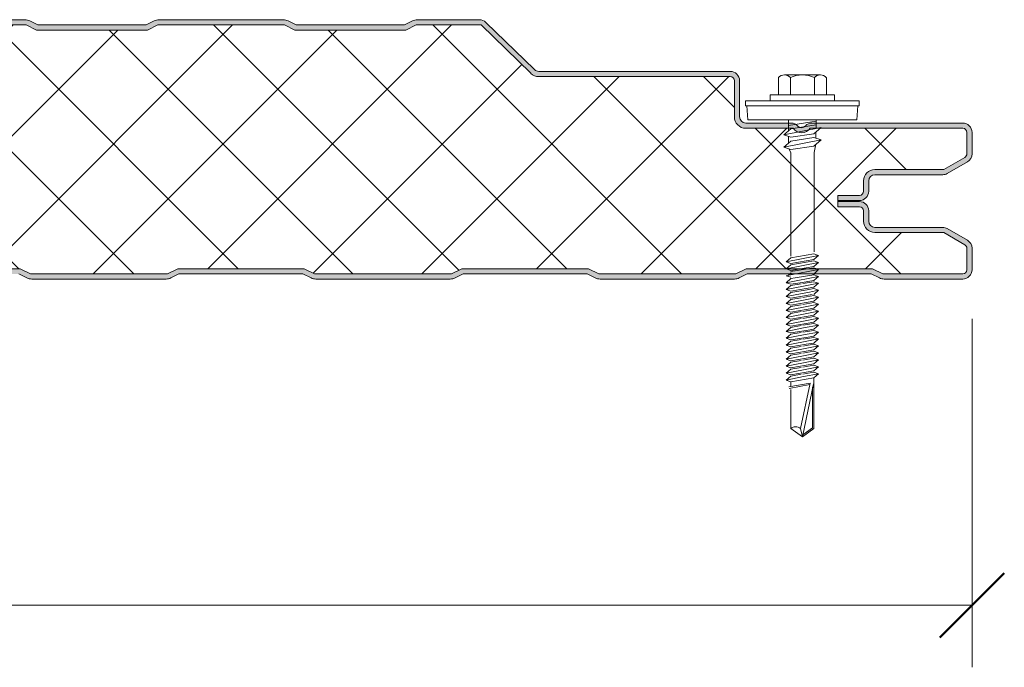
# Model space of a CAD drawing. Header units: millimetres. Extents: x 4235 to 12448, y -1412 to 6174.
# Tile 16 of 16: x 5192 to 5383, y 6042 to 6168. Entities that reach past the tile are written whole.
import ezdxf

# ---------------------------------------------------------------- set-up
doc = ezdxf.new("R2010")
doc.units = ezdxf.units.MM
for name, color, linetype, lineweight in [('A-ANNO-DIMS', 211, 'Continuous', 9), ('A-ANNO-DIMS-5', 211, 'Continuous', 9), ('A-DETL-GENF', 92, 'Continuous', 13)]:
    doc.layers.add(name, color=color, linetype=linetype, lineweight=lineweight)
doc.styles.add('Yu Gothic', font='Yu Gothic.ttf', dxfattribs={"height": 15})
doc.dimstyles.new('Diagonal', dxfattribs={"dimscale": 304.8, "dimtxt": 17.413553, "dimasz": 0.04101, "dimexe": 0.03937, "dimexo": 0.024606, "dimgap": 0.024606, "dimtad": 1, "dimdec": 0, "dimzin": 0, "dimdsep": 46, "dimtxsty": 'Yu Gothic', "dimblk1": 'OBLIQUE', "dimblk2": 'OBLIQUE', "dimsah": 1, "dimcen": 0.09, "dimazin": 0, "dimtfac": 1, "dimtdec": 4, "dimtix": 1, "dimtmove": 0, "dimatfit": 3, "dimfxl": 1, "dimtvp": 1, "dimtfill": 1, "dimtolj": 1, "dimtzin": 0, "dimarcsym": 2})

# ---------------------------------------------------------------- blocks, each defined once
blk = doc.blocks.new('HFX 1000 - FINELINE - FINELINE - HFX 1000 50mm - FINELINE - FINELINE-4486502-JOINT 11')
at = {"layer": 'A-DETL-GENF'}
h = blk.add_hatch(color=256, dxfattribs=at)
h.paths.add_polyline_path([(2.06, 0), (17.27, 0.03), (17.49, 0.06), (17.94, 0.22), (19.5, 1), (43.5, 1), (45.06, 0.22), (45.51, 0.06), (46, 0), (72.27, 0.03), (72.49, 0.06), (72.94, 0.22), (74.5, 1), (98.5, 1), (100.06, 0.22), (100.51, 0.06), (101, 0), (127.27, 0.03), (127.49, 0.06), (127.94, 0.22), (129.53, 1), (153.5, 1), (155.06, 0.22), (155.51, 0.06), (156, 0), (182.27, 0.03), (182.56, 0.08), (182.94, 0.22), (184.5, 1), (208.56, 0.97), (210.06, 0.22), (210.51, 0.06), (211, 0), (237.27, 0.03), (237.49, 0.06), (237.94, 0.22), (239.5, 1), (263.5, 1), (265.32, 0.13), (265.51, 0.06), (266, 0), (292.27, 0.03), (292.49, 0.06), (292.94, 0.22), (294.5, 1), (318.5, 1), (320.06, 0.22), (320.51, 0.06), (321, 0), (347.27, 0.03), (347.49, 0.06), (347.94, 0.22), (349.5, 1), (373.5, 1), (375.06, 0.22), (375.51, 0.06), (376, 0), (402.27, 0.03), (402.54, 0.07), (402.94, 0.22), (404.56, 1), (428.5, 1), (430.06, 0.22), (430.51, 0.06), (431, 0), (457.27, 0.03), (457.62, 0.11), (457.94, 0.22), (459.5, 1), (483.5, 1), (485.06, 0.22), (485.51, 0.06), (486, 0), (512.27, 0.03), (512.49, 0.06), (512.94, 0.22), (514.5, 1), (538.5, 1), (540.26, 0.15), (540.51, 0.06), (541, 0), (567.27, 0.03), (567.49, 0.06), (567.94, 0.22), (569.5, 1), (593.5, 1), (595.34, 0.12), (595.51, 0.06), (596, 0), (622.27, 0.03), (622.49, 0.06), (622.94, 0.22), (624.5, 1), (648.5, 1), (650.06, 0.22), (650.51, 0.06), (651, 0), (677.27, 0.03), (677.49, 0.06), (677.94, 0.22), (679.5, 1), (703.5, 1), (705.06, 0.22), (705.51, 0.06), (706, 0), (732.27, 0.03), (732.56, 0.08), (732.94, 0.22), (734.5, 1), (758.5, 1), (760.06, 0.22), (760.61, 0.04), (761, 0), (787.27, 0.03), (787.49, 0.06), (787.94, 0.22), (789.5, 1), (813.5, 1), (815.32, 0.13), (815.51, 0.06), (816, 0), (842.27, 0.03), (842.49, 0.06), (842.94, 0.22), (844.5, 1), (868.5, 1), (870.06, 0.22), (870.51, 0.06), (871, 0), (897.27, 0.03), (897.49, 0.06), (897.94, 0.22), (899.5, 1), (923.5, 1), (925.06, 0.22), (925.51, 0.06), (926, 0), (952.3, 0.03), (952.49, 0.06), (953.1, 0.3), (954.5, 1), (978.5, 1), (980.06, 0.22), (980.51, 0.06), (981, 0), (996.2, 0), (996.67, 0.06), (997.1, 0.24), (997.48, 0.53), (997.76, 0.9), (997.94, 1.33), (998, 1.8), (998, 5.96), (997.94, 6.43), (997.76, 6.86), (997.48, 7.23), (997, 7.58), (993.22, 9.76), (992.79, 9.94), (992.32, 10), (979.08, 10.02), (978.89, 10.04), (978.6, 10.16), (978.35, 10.35), (978.16, 10.6), (978.04, 10.89), (978, 11.2), (977.99, 13.32), (977.9, 13.77), (977.76, 14.1), (977.48, 14.47), (977, 14.8), (976.67, 14.94), (975.92, 15), (972, 15), (972, 14), (976.41, 13.97), (976.65, 13.85), (976.77, 13.77), (976.9, 13.6), (976.98, 13.41), (977, 13.2), (977, 11.2), (977.08, 10.63), (977.36, 10.02), (977.65, 9.64), (978.1, 9.29), (978.74, 9.06), (979.2, 9), (992.54, 9), (996.77, 6.53), (996.9, 6.36), (996.98, 6.17), (997, 5.96), (996.98, 1.59), (996.9, 1.4), (996.77, 1.23), (996.6, 1.11), (996.41, 1.03), (996.2, 1), (980.74, 1), (978.74, 2), (954.2, 1.97), (952.27, 1), (925.74, 1), (923.74, 2), (899.27, 2), (897.27, 1), (870.74, 1), (868.74, 2), (844.27, 2), (842.27, 1), (815.74, 1), (813.74, 2), (789.27, 2), (787.27, 1), (760.74, 1), (758.74, 2), (734.27, 2), (732.27, 1), (705.74, 1), (703.74, 2), (679.27, 2), (677.27, 1), (650.74, 1), (648.74, 2), (624.27, 2), (622.27, 1), (595.74, 1), (593.74, 2), (569.27, 2), (567.27, 1), (540.74, 1), (538.74, 2), (514.27, 2), (512.27, 1), (485.74, 1), (483.74, 2), (459.27, 2), (457.27, 1), (430.74, 1), (428.74, 2), (404.27, 2), (402.27, 1), (375.74, 1), (373.74, 2), (349.27, 2), (347.27, 1), (320.74, 1), (318.74, 2), (294.27, 2), (292.27, 1), (265.74, 1), (263.74, 2), (239.27, 2), (237.27, 1), (210.74, 1), (208.74, 2), (184.27, 2), (182.27, 1), (155.74, 1), (153.74, 2), (129.27, 2), (127.27, 1), (100.74, 1), (98.74, 2), (74.27, 2), (72.27, 1), (45.74, 1), (43.74, 2), (19.27, 2), (17.27, 1), (1.59, 1.03), (1.4, 1.11), (1.23, 1.23), (1.11, 1.4), (1.03, 1.59), (1, 2), (1, 9.3), (0.93, 9.87), (0.71, 10.4), (0.36, 10.86), (-0.1, 11.21), (-0.63, 11.43), (-1.2, 11.5), (-20.41, 11.53), (-20.6, 11.61), (-20.77, 11.73), (-20.89, 11.9), (-20.97, 12.09), (-21, 12.3), (-20.97, 13.41), (-20.89, 13.6), (-20.77, 13.77), (-20.6, 13.89), (-20.41, 13.97), (-20.2, 14), (-16, 14), (-16, 15), (-20.41, 14.97), (-20.67, 14.94), (-21.1, 14.76), (-21.47, 14.47), (-21.76, 14.1), (-21.95, 13.6), (-22, 13.2), (-22, 12.3), (-21.94, 11.83), (-21.76, 11.4), (-21.47, 11.03), (-21, 10.7), (-20.67, 10.56), (-20.2, 10.5), (-1.2, 10.5), (-0.89, 10.46), (-0.6, 10.34), (-0.35, 10.15), (-0.16, 9.9), (-0.04, 9.61), (0, 9.3), (0, 1.8), (0.1, 1.23), (0.24, 0.9), (0.53, 0.53), (1, 0.2), (1.33, 0.06), (1.9, 0)])
h.paths.add_polyline_path([(972, 15.19), (976.41, 15.22), (976.67, 15.26), (977.1, 15.44), (977.48, 15.72), (977.81, 16.22), (977.94, 16.53), (978, 16.99), (978, 18.99), (978.04, 19.31), (978.16, 19.59), (978.35, 19.84), (978.63, 20.05), (978.89, 20.15), (979.2, 20.19), (992.54, 20.22), (992.79, 20.26), (993.22, 20.44), (997.1, 22.67), (997.48, 22.96), (997.76, 23.33), (997.94, 23.77), (998, 24.23), (998, 28.39), (997.94, 28.86), (997.76, 29.29), (997.48, 29.67), (997, 29.99), (996.6, 30.14), (996.04, 30.19), (966.7, 30.16), (966.33, 30.04), (966.05, 29.89), (965.51, 29.43), (965.28, 29.33), (965.04, 29.29), (964.79, 29.31), (964.56, 29.39), (964.35, 29.53), (964.06, 29.81), (963.73, 30.02), (963.35, 30.15), (962.95, 30.19), (954.2, 30.19), (953.89, 30.24), (953.6, 30.36), (953.35, 30.55), (953.16, 30.79), (953.03, 31.18), (953, 31.39), (953, 38.39), (952.94, 38.86), (952.76, 39.29), (952.48, 39.67), (952, 39.99), (951.67, 40.13), (951.2, 40.19), (913.88, 40.23), (913.85, 40.23), (913.56, 40.35), (913.31, 40.53), (903.92, 49.68), (903.55, 49.96), (902.99, 50.15), (902.66, 50.19), (890.66, 50.19), (890.18, 50.14), (889.72, 49.97), (888.16, 49.19), (867.16, 49.19), (865.32, 50.08), (865.15, 50.14), (864.67, 50.19), (840.4, 50.16), (840.18, 50.14), (839.72, 49.97), (838.16, 49.19), (817.16, 49.19), (815.61, 49.97), (815.15, 50.14), (814.67, 50.19), (790.4, 50.16), (790.18, 50.14), (789.72, 49.97), (788.16, 49.19), (767.16, 49.19), (765.61, 49.97), (765.05, 50.15), (764.67, 50.19), (740.4, 50.16), (740.05, 50.09), (739.72, 49.97), (738.16, 49.19), (717.16, 49.19), (715.61, 49.97), (715.15, 50.14), (714.67, 50.19), (690.4, 50.16), (690.14, 50.12), (689.72, 49.97), (688.16, 49.19), (667.16, 49.19), (665.61, 49.97), (665.15, 50.14), (664.67, 50.19), (640.4, 50.16), (640.18, 50.14), (639.72, 49.97), (638.16, 49.19), (617.16, 49.19), (615.32, 50.08), (615.15, 50.14), (614.67, 50.19), (590.4, 50.16), (590.18, 50.14), (589.72, 49.97), (588.16, 49.19), (567.16, 49.19), (565.36, 50.06), (565.15, 50.14), (564.67, 50.19), (540.4, 50.16), (540.18, 50.14), (539.72, 49.97), (538.16, 49.19), (517.16, 49.19), (515.61, 49.97), (515.15, 50.14), (514.67, 50.19), (490.4, 50.16), (490.18, 50.14), (489.72, 49.97), (488.16, 49.19), (467.1, 49.23), (465.61, 49.97), (465.15, 50.14), (464.67, 50.19), (440.4, 50.16), (440.04, 50.09), (439.72, 49.97), (438.16, 49.19), (417.16, 49.19), (415.61, 49.97), (415.15, 50.14), (414.67, 50.19), (390.4, 50.16), (390.13, 50.12), (389.72, 49.97), (388.16, 49.19), (367.16, 49.19), (365.61, 49.97), (365.15, 50.14), (364.67, 50.19), (340.4, 50.16), (340.18, 50.14), (339.72, 49.97), (338.16, 49.19), (317.16, 49.19), (315.61, 49.97), (315.15, 50.14), (314.67, 50.19), (290.4, 50.16), (290.18, 50.14), (289.72, 49.97), (288.16, 49.19), (267.16, 49.19), (265.61, 49.97), (265.15, 50.14), (264.67, 50.19), (240.4, 50.16), (240.18, 50.14), (239.72, 49.97), (238.16, 49.19), (217.16, 49.19), (215.61, 49.97), (215.15, 50.14), (214.67, 50.19), (190.4, 50.16), (190.18, 50.14), (189.72, 49.97), (188.16, 49.19), (167.16, 49.19), (165.61, 49.97), (165.15, 50.14), (164.67, 50.19), (140.4, 50.16), (140.14, 50.12), (139.72, 49.97), (138.16, 49.19), (117.16, 49.19), (115.61, 49.97), (115.15, 50.14), (114.67, 50.19), (90.4, 50.16), (90.18, 50.14), (89.72, 49.97), (88.16, 49.19), (67.16, 49.19), (65.32, 50.08), (65.15, 50.14), (64.67, 50.19), (40.4, 50.16), (40.18, 50.14), (39.72, 49.97), (38.16, 49.19), (17.16, 49.19), (15.59, 49.98), (15.15, 50.14), (14.67, 50.19), (-9.6, 50.16), (-9.82, 50.14), (-10.28, 49.97), (-11.84, 49.19), (-32.84, 49.19), (-34.39, 49.97), (-34.85, 50.14), (-35.33, 50.19), (-47.33, 50.19), (-47.79, 50.14), (-48.22, 49.96), (-48.59, 49.68), (-55.51, 42.94), (-55.75, 42.65), (-55.91, 42.31), (-55.99, 41.93), (-55.95, 41.44), (-55.88, 41.19), (-55.7, 40.86), (-55.44, 40.58), (-55.13, 40.37), (-54.67, 40.23), (-54.26, 40.19), (-26.35, 40.19), (-0.85, 32.41), (-0.57, 32.28), (-0.33, 32.09), (-0.14, 31.82), (-0.04, 31.56), (0, 31.26), (0, 21.39), (-0.04, 21.08), (-0.16, 20.79), (-0.35, 20.55), (-0.63, 20.34), (-0.89, 20.24), (-1.27, 20.19), (-20.2, 20.19), (-20.67, 20.13), (-21.1, 19.95), (-21.47, 19.67), (-21.76, 19.29), (-21.95, 18.79), (-22, 18.39), (-21.98, 16.88), (-21.94, 16.53), (-21.76, 16.09), (-21.47, 15.72), (-21, 15.39), (-20.67, 15.26), (-20.2, 15.19), (-16, 15.19), (-16, 16.19), (-20.41, 16.22), (-20.6, 16.3), (-20.77, 16.43), (-20.89, 16.59), (-20.97, 16.79), (-21, 16.99), (-20.97, 18.6), (-20.89, 18.79), (-20.77, 18.96), (-20.6, 19.09), (-20.41, 19.17), (-20.2, 19.19), (-1.2, 19.19), (-0.63, 19.27), (-0.1, 19.49), (0.36, 19.84), (0.71, 20.29), (0.93, 20.83), (1, 21.39), (1, 31.26), (0.93, 31.82), (0.72, 32.34), (0.39, 32.79), (-0.05, 33.14), (-0.56, 33.37), (-26.2, 41.19), (-54.54, 41.21), (-54.79, 41.34), (-54.95, 41.57), (-54.99, 41.85), (-54.91, 42.11), (-54.67, 42.37), (-47.66, 49.19), (-35.07, 49.19), (-33.07, 48.19), (-11.6, 48.19), (-9.6, 49.19), (14.93, 49.19), (16.93, 48.19), (38.4, 48.19), (40.4, 49.19), (64.93, 49.19), (66.93, 48.19), (88.4, 48.19), (90.4, 49.19), (114.93, 49.19), (116.93, 48.19), (138.4, 48.19), (140.4, 49.19), (164.93, 49.19), (166.93, 48.19), (188.4, 48.19), (190.4, 49.19), (214.93, 49.19), (216.93, 48.19), (238.4, 48.19), (240.4, 49.19), (264.93, 49.19), (266.93, 48.19), (288.4, 48.19), (290.4, 49.19), (314.93, 49.19), (316.93, 48.19), (338.4, 48.19), (340.4, 49.19), (364.93, 49.19), (366.93, 48.19), (388.4, 48.19), (390.4, 49.19), (414.93, 49.19), (416.93, 48.19), (438.4, 48.19), (440.4, 49.19), (464.93, 49.19), (466.93, 48.19), (488.4, 48.19), (490.4, 49.19), (514.93, 49.19), (516.93, 48.19), (538.4, 48.19), (540.4, 49.19), (564.93, 49.19), (566.93, 48.19), (588.4, 48.19), (590.4, 49.19), (614.93, 49.19), (616.93, 48.19), (638.4, 48.19), (640.4, 49.19), (664.93, 49.19), (666.93, 48.19), (688.4, 48.19), (690.4, 49.19), (714.93, 49.19), (716.93, 48.19), (738.4, 48.19), (740.4, 49.19), (764.93, 49.19), (766.93, 48.19), (788.4, 48.19), (790.4, 49.19), (814.93, 49.19), (816.93, 48.19), (838.4, 48.19), (840.4, 49.19), (864.93, 49.19), (866.93, 48.19), (888.4, 48.19), (890.4, 49.19), (902.99, 49.19), (912.62, 39.82), (913.07, 39.48), (913.59, 39.27), (914.15, 39.19), (951.41, 39.17), (951.6, 39.09), (951.77, 38.96), (951.9, 38.79), (951.98, 38.6), (952, 38.39), (952, 31.39), (952.08, 30.83), (952.3, 30.29), (952.65, 29.84), (953.1, 29.49), (953.63, 29.27), (954.27, 29.19), (963.35, 29.19), (963.67, 28.83), (964.07, 28.56), (964.52, 28.39), (965, 28.33), (965.48, 28.39), (965.93, 28.56), (966.33, 28.83), (966.65, 29.19), (996.41, 29.17), (996.6, 29.09), (996.77, 28.96), (996.9, 28.79), (996.98, 28.6), (997, 28.39), (996.98, 24.03), (996.9, 23.83), (996.77, 23.67), (996.6, 23.54), (992.54, 21.19), (979.2, 21.19), (978.63, 21.12), (978.1, 20.9), (977.65, 20.55), (977.3, 20.09), (977.08, 19.56), (977, 18.99), (976.98, 16.79), (976.9, 16.59), (976.77, 16.43), (976.6, 16.3), (976.41, 16.22), (976.2, 16.19), (972, 16.19)])
h = blk.add_hatch(dxfattribs=at)
h.set_pattern_fill('FP_1', color=256, style=0, pattern_type=2)
h.set_pattern_definition([(45, (-4378.286, -6117.552), (-10.606602, 10.606602), []), (135, (-4378.286, -6117.552), (-10.606602, -10.606602), [])])
h.paths.add_polyline_path([(2.06, 1), (17.27, 1), (19.27, 2), (43.74, 2), (45.74, 1), (72.27, 1), (74.27, 2), (98.74, 2), (100.74, 1), (127.27, 1), (129.27, 2), (153.74, 2), (155.74, 1), (182.27, 1), (184.27, 2), (208.74, 2), (210.74, 1), (237.27, 1), (239.27, 2), (263.74, 2), (265.74, 1), (292.27, 1), (294.27, 2), (318.74, 2), (320.74, 1), (347.27, 1), (349.27, 2), (373.74, 2), (375.74, 1), (402.27, 1), (404.27, 2), (428.74, 2), (430.74, 1), (457.27, 1), (459.27, 2), (483.74, 2), (485.74, 1), (512.27, 1), (514.27, 2), (538.74, 2), (540.74, 1), (567.27, 1), (569.27, 2), (593.74, 2), (595.74, 1), (622.27, 1), (624.27, 2), (648.74, 2), (650.74, 1), (677.27, 1), (679.27, 2), (703.74, 2), (705.74, 1), (732.27, 1), (734.27, 2), (758.74, 2), (760.74, 1), (787.27, 1), (789.27, 2), (813.74, 2), (815.74, 1), (842.27, 1), (844.27, 2), (868.74, 2), (870.74, 1), (897.27, 1), (899.27, 2), (923.74, 2), (925.74, 1), (952.27, 1), (954.27, 2), (978.74, 2), (980.74, 1), (996.41, 1.03), (996.6, 1.11), (996.77, 1.23), (996.9, 1.4), (996.98, 1.59), (997, 1.8), (996.98, 6.17), (996.9, 6.36), (996.77, 6.53), (996.6, 6.65), (992.54, 9), (979.2, 9), (978.63, 9.07), (978.1, 9.29), (977.65, 9.64), (977.3, 10.1), (977.08, 10.63), (977, 11.2), (976.98, 13.41), (976.9, 13.6), (976.77, 13.77), (976.6, 13.89), (976.41, 13.97), (976.2, 14), (972, 14), (972, 16.19), (976.41, 16.22), (976.6, 16.3), (976.77, 16.43), (976.9, 16.59), (976.98, 16.79), (977, 16.99), (977, 18.99), (977.08, 19.56), (977.3, 20.09), (977.65, 20.55), (978.1, 20.9), (978.63, 21.12), (979.2, 21.19), (992.54, 21.19), (996.77, 23.67), (996.9, 23.83), (996.98, 24.03), (997, 24.23), (996.98, 28.6), (996.9, 28.79), (996.77, 28.96), (996.6, 29.09), (996.41, 29.17), (996.2, 29.19), (966.65, 29.19), (966.33, 28.83), (965.93, 28.56), (965.48, 28.39), (965, 28.33), (964.52, 28.39), (964.07, 28.56), (963.67, 28.83), (963.35, 29.19), (954.2, 29.19), (953.63, 29.27), (953.1, 29.49), (952.65, 29.84), (952.3, 30.29), (952.08, 30.83), (952, 31.39), (951.98, 38.6), (951.9, 38.79), (951.77, 38.96), (951.6, 39.09), (951.41, 39.17), (951.2, 39.19), (914.15, 39.19), (913.59, 39.27), (913.07, 39.48), (912.62, 39.82), (902.99, 49.19), (890.4, 49.19), (888.4, 48.19), (866.93, 48.19), (864.93, 49.19), (840.4, 49.19), (838.4, 48.19), (816.93, 48.19), (814.93, 49.19), (790.4, 49.19), (788.4, 48.19), (766.93, 48.19), (764.93, 49.19), (740.4, 49.19), (738.4, 48.19), (716.93, 48.19), (714.93, 49.19), (690.4, 49.19), (688.4, 48.19), (666.93, 48.19), (664.93, 49.19), (640.4, 49.19), (638.4, 48.19), (616.93, 48.19), (614.93, 49.19), (590.4, 49.19), (588.4, 48.19), (566.93, 48.19), (564.93, 49.19), (540.4, 49.19), (538.4, 48.19), (516.93, 48.19), (514.93, 49.19), (490.4, 49.19), (488.4, 48.19), (466.93, 48.19), (464.93, 49.19), (440.4, 49.19), (438.4, 48.19), (416.93, 48.19), (414.93, 49.19), (390.4, 49.19), (388.4, 48.19), (366.93, 48.19), (364.93, 49.19), (340.4, 49.19), (338.4, 48.19), (316.93, 48.19), (314.93, 49.19), (290.4, 49.19), (288.4, 48.19), (266.93, 48.19), (264.93, 49.19), (240.4, 49.19), (238.4, 48.19), (216.93, 48.19), (214.93, 49.19), (190.4, 49.19), (188.4, 48.19), (166.93, 48.19), (164.93, 49.19), (140.4, 49.19), (138.4, 48.19), (116.93, 48.19), (114.93, 49.19), (90.4, 49.19), (88.4, 48.19), (66.93, 48.19), (64.93, 49.19), (40.4, 49.19), (38.4, 48.19), (16.93, 48.19), (14.93, 49.19), (-9.6, 49.19), (-11.6, 48.19), (-33.07, 48.19), (-35.07, 49.19), (-47.66, 49.19), (-54.91, 42.11), (-54.97, 41.99), (-54.99, 41.71), (-54.88, 41.44), (-54.67, 41.26), (-54.4, 41.19), (-26.2, 41.19), (-0.56, 33.37), (-0.05, 33.14), (0.39, 32.79), (0.72, 32.34), (0.93, 31.82), (1, 31.26), (1, 21.39), (0.93, 20.83), (0.71, 20.29), (0.36, 19.84), (-0.1, 19.49), (-0.63, 19.27), (-1.2, 19.19), (-20.41, 19.17), (-20.6, 19.09), (-20.77, 18.96), (-20.89, 18.79), (-20.97, 18.6), (-21, 18.39), (-20.97, 16.79), (-20.89, 16.59), (-20.77, 16.43), (-20.6, 16.3), (-20.41, 16.22), (-20.2, 16.19), (-16, 16.19), (-16, 14), (-20.41, 13.97), (-20.6, 13.89), (-20.77, 13.77), (-20.89, 13.6), (-20.97, 13.41), (-21, 13.2), (-20.97, 12.09), (-20.89, 11.9), (-20.77, 11.73), (-20.6, 11.61), (-20.41, 11.53), (-20.2, 11.5), (-1.2, 11.5), (-0.63, 11.43), (-0.1, 11.21), (0.36, 10.86), (0.71, 10.4), (0.93, 9.87), (1, 9.3), (1.03, 1.59), (1.11, 1.4), (1.23, 1.23), (1.4, 1.11), (1.59, 1.03), (1.8, 1)])
for p, q in [((814.67, 50.19), (790.66, 50.19)), ((817.16, 49.19), (815.61, 49.97)), ((839.72, 49.97), (838.16, 49.19)), ((864.67, 50.19), (840.66, 50.19)), ((867.16, 49.19), (865.61, 49.97)), ((889.72, 49.97), (888.16, 49.19)), ((902.66, 50.19), (890.66, 50.19)), ((913.31, 40.53), (903.92, 49.68)), ((814.93, 49.19), (790.4, 49.19)), ((816.93, 48.19), (814.93, 49.19)), ((838.4, 48.19), (816.93, 48.19)), ((838.16, 49.19), (817.16, 49.19)), ((840.4, 49.19), (838.4, 48.19)), ((864.93, 49.19), (840.4, 49.19)), ((866.93, 48.19), (864.93, 49.19)), ((888.4, 48.19), (866.93, 48.19)), ((888.16, 49.19), (867.16, 49.19)), ((890.4, 49.19), (888.4, 48.19)), ((902.99, 49.19), (890.4, 49.19)), ((912.62, 39.82), (902.99, 49.19)), ((951.2, 40.19), (914.15, 40.19)), ((951.2, 39.19), (914.15, 39.19)), ((952, 31.39), (952, 38.39)), ((953, 31.39), (953, 38.39)), ((960.52, 38.99), (960.52, 35.66)), ((961.68, 39.51), (968.64, 39.51)), ((962.84, 38.99), (962.84, 35.66)), ((967.48, 38.99), (967.48, 35.66)), ((969.8, 38.99), (969.8, 35.66)), ((976.16, 34.51), (954.16, 34.51)), ((954.16, 34.51), (954.16, 33.51)), ((971.41, 35.66), (958.91, 35.66)), ((958.91, 35.66), (958.91, 34.51)), ((971.41, 34.51), (971.41, 35.66)), ((976.16, 33.51), (976.16, 34.51)), ((954.16, 33.51), (976.16, 33.51)), ((954.41, 33.51), (954.63, 30.82)), ((975.69, 30.82), (975.91, 33.51)), ((975.69, 30.82), (954.63, 30.82)), ((962.47, 30.82), (962.47, 28.69)), ((967.86, 30.56), (962.47, 29.73)), ((967.86, 30.82), (967.86, 29.12)), ((962.95, 30.19), (954.2, 30.19)), ((963.35, 29.19), (954.2, 29.19)), ((961.55, 27.89), (968.77, 29.3)), ((962.91, 29.07), (961.55, 27.89)), ((967.86, 29.83), (962.91, 29.07)), ((996.2, 29.19), (966.65, 29.19)), ((996.2, 30.19), (967.05, 30.19)), ((968.77, 29.3), (967.41, 28.12)), ((962.91, 27.43), (961.55, 27.89)), ((961.55, 25.52), (968.77, 26.92)), ((962.91, 26.7), (961.55, 25.52)), ((962.47, 27.58), (962.47, 26.32)), ((967.41, 28.12), (962.91, 27.43)), ((967.41, 27.39), (962.91, 26.7)), ((968.77, 26.92), (967.41, 27.39)), ((967.41, 25.74), (968.77, 26.92)), ((967.77, 28.43), (967.77, 27.26)), ((997, 24.23), (997, 28.39)), ((998, 24.23), (998, 28.39)), ((961.55, 25.52), (962.91, 25.05)), ((962.6, 25.16), (962.92, 24.43)), ((962.91, 25.05), (967.41, 25.74)), ((967.42, 24.47), (967.79, 26.08)), ((962.92, 24.43), (962.92, 4.43)), ((967.42, 5.25), (967.42, 24.47)), ((992.54, 21.19), (996.6, 23.54)), ((979.2, 21.19), (992.54, 21.19)), ((993.22, 20.44), (997.1, 22.67)), ((979.2, 20.19), (992.32, 20.19)), ((977, 16.99), (977, 18.99)), ((978, 16.99), (978, 18.99)), ((972, 14), (972, 16.19)), ((972, 16.19), (976.2, 16.19)), ((972, 15.19), (976.2, 15.19)), ((976.2, 15), (972, 15)), ((976.2, 14), (972, 14)), ((977, 11.2), (977, 13.2)), ((978, 11.2), (978, 13.2)), ((992.32, 10), (979.2, 10)), ((997.1, 7.52), (993.22, 9.76)), ((992.54, 9), (979.2, 9)), ((996.6, 6.65), (992.54, 9)), ((997, 1.8), (997, 5.96)), ((998, 1.8), (998, 5.96)), ((962.01, 3.34), (968.31, 4.56)), ((962.91, 4.12), (962.01, 3.34)), ((962.91, 4.12), (967.41, 4.87)), ((968.31, 4.56), (967.41, 4.87)), ((968.31, 4.56), (967.41, 3.78)), ((789.27, 2), (813.74, 2)), ((813.74, 2), (815.74, 1)), ((842.27, 1), (844.27, 2)), ((844.27, 2), (868.74, 2)), ((868.74, 2), (870.74, 1)), ((897.27, 1), (899.27, 2)), ((899.27, 2), (923.74, 2)), ((923.74, 2), (925.74, 1)), ((952.27, 1), (954.27, 2)), ((954.27, 2), (978.74, 2)), ((962.01, 3.34), (962.91, 3.03)), ((962.01, 1.99), (968.31, 3.22)), ((962.91, 2.77), (962.01, 1.99)), ((962.01, 1.99), (962.91, 1.68)), ((962.91, 3.03), (967.41, 3.78)), ((967.41, 3.53), (962.91, 2.77)), ((967.41, 2.44), (962.91, 1.68)), ((967.41, 2.18), (962.91, 1.43)), ((968.31, 3.22), (967.41, 3.53)), ((968.31, 3.22), (967.41, 2.44)), ((968.31, 1.87), (967.41, 2.18)), ((978.74, 2), (980.74, 1)), ((813.5, 1), (815.06, 0.22)), ((815.74, 1), (842.27, 1)), ((842.94, 0.22), (844.5, 1)), ((844.5, 1), (868.5, 1)), ((868.5, 1), (870.06, 0.22)), ((870.74, 1), (897.27, 1)), ((897.94, 0.22), (899.5, 1)), ((899.5, 1), (923.5, 1)), ((923.5, 1), (925.06, 0.22)), ((925.74, 1), (952.27, 1)), ((926, 0), (952.01, 0)), ((952.94, 0.22), (954.5, 1)), ((954.5, 1), (978.5, 1)), ((962.01, 0.65), (963.11, 0.86)), ((962.01, 0.65), (962.91, 0.34)), ((962.91, 0.08), (962.01, -0.7)), ((962.4, 0.72), (962.99, 1.19)), ((962.91, 0.08), (963.76, 0.22)), ((962.92, 0.82), (968.31, 1.87)), ((963.76, 0.22), (967.41, 0.83)), ((968.31, 0.52), (964.26, -0.26)), ((968.31, 0.52), (967.18, 0.91)), ((968.31, 1.87), (967.24, 0.81)), ((968.31, 0.52), (967.41, -0.26)), ((978.5, 1), (980.06, 0.22)), ((980.74, 1), (996.2, 1)), ((981, 0), (996.2, 0)), ((816, 0), (842.01, 0)), ((871, 0), (897.01, 0)), ((964.26, -0.26), (962.01, -0.7)), ((962.01, -0.7), (962.91, -1.01)), ((962.91, -1.27), (962.01, -2.05)), ((962.01, -2.05), (965.4, -1.39)), ((962.91, -1.01), (964.71, -0.71)), ((964.93, -0.93), (962.91, -1.27)), ((965.88, -1.86), (962.91, -2.36)), ((964.71, -0.71), (967.41, -0.26)), ((967.41, -0.51), (965.25, -0.87)), ((965.4, -1.39), (968.31, -0.82)), ((967.41, -1.6), (965.88, -1.86)), ((967.41, -1.86), (966.11, -2.08)), ((968.31, -0.82), (967.41, -0.51)), ((968.31, -0.82), (967.41, -1.6)), ((968.31, -2.17), (967.41, -1.86)), ((962.01, -2.05), (962.91, -2.36)), ((962.01, -3.39), (966.55, -2.51)), ((962.91, -2.61), (962.01, -3.39)), ((962.01, -3.39), (962.91, -3.7)), ((966.11, -2.08), (962.91, -2.61)), ((962.91, -3.7), (967.06, -3.01)), ((964.93, -3.62), (962.91, -3.96)), ((967.41, -3.21), (965.25, -3.57)), ((965.4, -4.08), (968.31, -3.52)), ((966.55, -2.51), (968.31, -2.17)), ((968.31, -2.17), (967.38, -2.96)), ((968.31, -3.52), (967.41, -3.21)), ((968.31, -3.52), (967.41, -4.3)), ((962.91, -3.96), (962.01, -4.74)), ((962.01, -4.74), (965.4, -4.08)), ((962.01, -4.74), (962.91, -5.05)), ((962.91, -5.31), (962.01, -6.09)), ((962.01, -6.09), (965.4, -5.43)), ((965.88, -4.55), (962.91, -5.05)), ((964.93, -4.97), (962.91, -5.31)), ((967.41, -4.56), (965.25, -4.92)), ((965.4, -5.43), (968.31, -4.87)), ((967.41, -4.3), (965.88, -4.55)), ((967.41, -5.65), (965.88, -5.9)), ((968.31, -4.87), (967.41, -4.56)), ((968.31, -4.87), (967.41, -5.65)), ((962.01, -6.09), (962.91, -6.4)), ((962.91, -6.65), (962.01, -7.43)), ((962.01, -7.43), (965.4, -6.77)), ((962.01, -7.43), (962.91, -7.74)), ((965.88, -5.9), (962.91, -6.4)), ((964.93, -6.31), (962.91, -6.65)), ((965.88, -7.25), (962.91, -7.74)), ((967.41, -5.9), (965.25, -6.26)), ((967.41, -7.25), (965.25, -7.61)), ((965.4, -6.77), (968.31, -6.21)), ((965.4, -8.12), (968.31, -7.56)), ((967.41, -6.99), (965.88, -7.25)), ((968.31, -6.21), (967.41, -5.9)), ((968.31, -6.21), (967.41, -6.99)), ((968.31, -7.56), (967.41, -7.25)), ((968.31, -7.56), (967.41, -8.34)), ((962.91, -8), (962.01, -8.78)), ((962.01, -8.78), (965.4, -8.12)), ((962.01, -8.78), (962.91, -9.09)), ((962.91, -9.35), (962.01, -10.13)), ((962.01, -10.13), (965.4, -9.47)), ((964.93, -7.66), (962.91, -8)), ((965.88, -8.59), (962.91, -9.09)), ((964.93, -9.01), (962.91, -9.35)), ((967.41, -8.59), (965.25, -8.95)), ((965.4, -9.47), (968.31, -8.9)), ((967.41, -8.34), (965.88, -8.59)), ((968.31, -8.9), (967.41, -8.59)), ((968.31, -8.9), (967.41, -9.68)), ((962.01, -10.13), (962.91, -10.44)), ((962.91, -10.69), (962.01, -11.47)), ((962.01, -11.47), (965.4, -10.81)), ((965.88, -9.94), (962.91, -10.44)), ((964.93, -10.35), (962.91, -10.69)), ((965.88, -11.29), (962.91, -11.78)), ((967.41, -9.94), (965.25, -10.3)), ((967.41, -11.29), (965.25, -11.65)), ((965.4, -10.81), (968.31, -10.25)), ((967.41, -9.68), (965.88, -9.94)), ((967.41, -11.03), (965.88, -11.29)), ((968.31, -10.25), (967.41, -9.94)), ((968.31, -10.25), (967.41, -11.03)), ((968.31, -11.6), (967.41, -11.29)), ((962.01, -11.47), (962.91, -11.78)), ((962.91, -12.04), (962.01, -12.82)), ((962.01, -12.82), (965.4, -12.16)), ((962.01, -12.82), (962.91, -13.13)), ((964.93, -11.7), (962.91, -12.04)), ((965.88, -12.63), (962.91, -13.13)), ((964.93, -13.05), (962.91, -13.39)), ((967.41, -12.63), (965.25, -12.99)), ((965.4, -12.16), (968.31, -11.6)), ((965.4, -13.51), (968.31, -12.94)), ((967.41, -12.38), (965.88, -12.63)), ((968.31, -11.6), (967.41, -12.38)), ((968.31, -12.94), (967.41, -12.63)), ((968.31, -12.94), (967.41, -13.72)), ((962.91, -13.39), (962.01, -14.17)), ((962.01, -14.17), (965.4, -13.51)), ((962.01, -14.17), (962.91, -14.48)), ((962.91, -14.73), (962.01, -15.51)), ((962.01, -15.51), (965.4, -14.85)), ((965.88, -13.98), (962.91, -14.48)), ((964.93, -14.39), (962.91, -14.73)), ((967.41, -13.98), (965.25, -14.34)), ((965.4, -14.85), (968.31, -14.29)), ((967.41, -13.72), (965.88, -13.98)), ((967.41, -15.07), (965.88, -15.33)), ((968.31, -14.29), (967.41, -13.98)), ((968.31, -14.29), (967.41, -15.07)), ((962.01, -15.51), (962.91, -15.82)), ((962.91, -16.08), (962.01, -16.86)), ((962.01, -16.86), (965.4, -16.2)), ((962.01, -16.86), (962.91, -17.17)), ((965.88, -15.33), (962.91, -15.82)), ((964.93, -15.74), (962.91, -16.08)), ((965.88, -16.67), (962.91, -17.17)), ((964.93, -17.09), (962.91, -17.43)), ((967.41, -15.33), (965.25, -15.69)), ((967.41, -16.67), (965.25, -17.03)), ((965.4, -16.2), (968.31, -15.64)), ((965.4, -17.55), (968.31, -16.98)), ((967.41, -16.42), (965.88, -16.67)), ((968.31, -15.64), (967.41, -15.33)), ((968.31, -15.64), (967.41, -16.42)), ((968.31, -16.98), (967.41, -16.67)), ((968.31, -16.98), (967.41, -17.76)), ((962.91, -17.43), (962.01, -18.21)), ((962.01, -18.21), (965.4, -17.55)), ((962.01, -18.21), (962.91, -18.52)), ((962.91, -18.77), (962.01, -19.55)), ((962.01, -19.55), (965.4, -18.89)), ((965.88, -18.02), (962.91, -18.52)), ((964.93, -18.43), (962.91, -18.77)), ((967.41, -18.02), (965.25, -18.38)), ((965.4, -18.89), (968.31, -18.33)), ((967.41, -17.76), (965.88, -18.02)), ((968.31, -18.33), (967.41, -18.02)), ((968.31, -18.33), (967.41, -19.11)), ((962.01, -19.55), (962.91, -19.86)), ((966.65, -20.13), (962.52, -20.86)), ((962.58, -21.18), (966.59, -20.4)), ((965.88, -19.37), (962.91, -19.86)), ((962.91, -19.86), (962.91, -20.79)), ((964.82, -28.95), (966.65, -20.13)), ((967.29, -20.27), (965.16, -30.52)), ((967.41, -19.11), (965.88, -19.37)), ((967.15, -20.95), (967.15, -28.81)), ((967.41, -28.95), (967.41, -19.11)), ((962.91, -21.38), (962.91, -28.95)), ((962.91, -28.95), (965.16, -30.52)), ((965.16, -30.52), (964.82, -28.95)), ((965.16, -30.52), (967.41, -28.95)), ((967.15, -28.81), (965.24, -30.15))]:
    blk.add_line(p, q, dxfattribs=at)
for centre, radius, start, end in [((814.67, 48.09), 2.1, 63.4349, 90), ((840.66, 48.09), 2.1, 90, 116.5651), ((864.67, 48.09), 2.1, 63.4349, 90), ((890.66, 48.09), 2.1, 90, 116.5651), ((902.66, 48.39), 1.8, 45.7585, 90), ((914.15, 41.39), 1.2, 225.7585, 270), ((951.2, 38.39), 1.8, 0, 90), ((914.15, 41.39), 2.2, 225.7585, 270), ((951.2, 38.39), 0.8, 0, 90), ((961.68, 37.97), 1.54, 41.3319, 138.6681), ((965.16, 34.12), 5.39, 64.5175, 115.4825), ((968.64, 37.97), 1.54, 41.3319, 138.6681), ((954.2, 31.39), 2.2, 180, 270), ((954.2, 31.39), 1.2, 180, 270), ((962.95, 28.39), 1.8, 39.1923, 90), ((965, 30.33), 2, 214.5, 325.5), ((965, 30.29), 1, 229.1377, 314.9902), ((967.05, 28.39), 1.8, 90, 135.0864), ((996.2, 28.39), 1.8, 0, 90), ((996.2, 28.39), 0.8, 0, 90), ((996.2, 24.23), 0.8, 300, 360), ((996.2, 24.23), 1.8, 300, 0), ((979.2, 18.99), 2.2, 90, 180), ((979.2, 18.99), 1.2, 90, 180), ((992.32, 21.99), 1.8, 270, 300), ((976.2, 16.99), 1.8, 270, 360), ((976.2, 16.99), 0.8, 270, 0), ((976.2, 13.2), 1.8, 360, 90), ((976.2, 13.2), 0.8, 360, 90), ((979.2, 11.2), 2.2, 180, 270), ((979.2, 11.2), 1.2, 180, 270), ((992.32, 8.2), 1.8, 60, 90), ((996.2, 5.96), 0.8, 0, 60), ((996.2, 5.96), 1.8, 360, 60), ((816, 2.1), 2.1, 243.4349, 270), ((842.01, 2.1), 2.1, 270, 296.5651), ((871, 2.1), 2.1, 243.4349, 270), ((897.01, 2.1), 2.1, 270, 296.5651), ((926, 2.1), 2.1, 243.4349, 270), ((952.01, 2.1), 2.1, 270, 296.5651), ((981, 2.1), 2.1, 243.4349, 270), ((996.2, 1.8), 1.8, 270, 0), ((996.2, 1.8), 0.8, 270, 360), ((963.86, -29.98), 1.41, 47.2756, 132.7244)]:
    blk.add_arc(centre, radius, start, end, dxfattribs=at)
blk = doc.blocks.new('DIMBLOCK5-JOINT 11')
at = {"layer": 'A-ANNO-DIMS-5'}
for p, q in [((4378.29, 6054.41), (4378.29, 6109.87)), ((5376.29, 6054.41), (5376.29, 6109.87)), ((4378.29, 6054.41), (5376.29, 6054.41)), ((4378.29, 6054.41), (4378.29, 6042.41)), ((5376.29, 6054.41), (5376.29, 6042.41))]:
    blk.add_line(p, q, dxfattribs=at)
at = {"layer": 'A-ANNO-DIMS-5', "lineweight": 50}
for p, q in [((4378.29, 6054.41), (4384.54, 6060.66)), ((5376.29, 6054.41), (5382.54, 6060.66)), ((4378.29, 6054.41), (4372.04, 6048.16)), ((5376.29, 6054.41), (5370.04, 6048.16))]:
    blk.add_line(p, q, dxfattribs=at)
at = {"layer": 'A-ANNO-DIMS-5', "color": 0, "insert": (4782.79, 6079.21), "char_height": 15, "width": 226.7859, "attachment_point": 1, "line_spacing_factor": 1.024327, "style": 'Yu Gothic', "bg_fill": 3, "box_fill_scale": 1.25, "bg_fill_color": 256, "bg_fill_true_color": 13158600, "bg_fill_transparency": 0}
blk.add_mtext('1000 COVER WIDTH', dxfattribs=at)
blk = doc.blocks.new('_Oblique')
at = {"color": 0, "linetype": 'ByBlock', "lineweight": -2}
blk.add_line((-0.5, -0.5), (0.5, 0.5), dxfattribs=at)

msp = doc.modelspace()

# ---------------------------------------------------------------- block references
at = {"layer": 'A-DETL-GENF'}
msp.add_blockref('HFX 1000 - FINELINE - FINELINE - HFX 1000 50mm - FINELINE - FINELINE-4486502-JOINT 11', (4378.29, 6117.55), dxfattribs=at)

# ---------------------------------------------------------------- next in the draw order: dimensions: what is measured, and where the dimension line sits
at = {"layer": 'A-ANNO-DIMS'}
dim = msp.add_linear_dim(base=(5376.29, 6054.41), p1=(4378.29, 6117.37), p2=(5376.29, 6117.37), text='1000 COVER WIDTH', dimstyle='Diagonal', override={"dimpost": '<>', "dimfxl": 998.002744}, dxfattribs=at)
dim.commit()
dim.dimension.update_dxf_attribs({"geometry": 'DIMBLOCK5-JOINT 11', "text_midpoint": (4877.29, 6069.47)})

doc.saveas('drawing.dxf')
